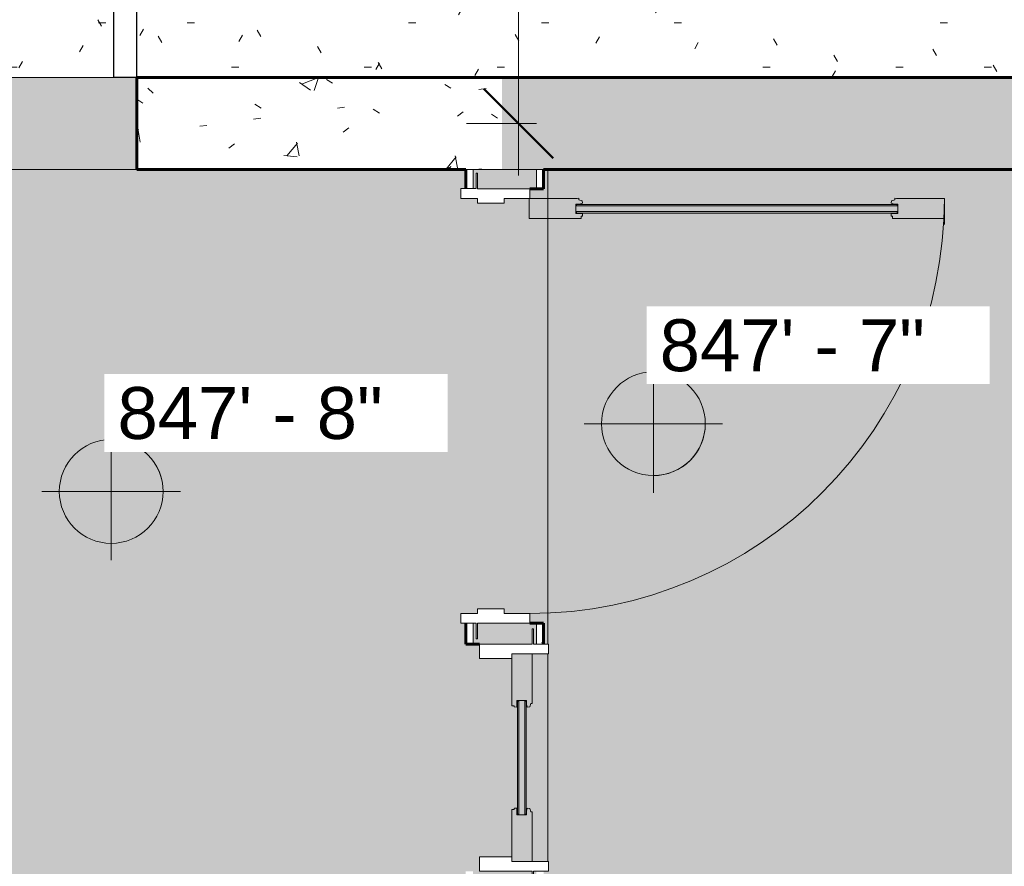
# Model space of a CAD drawing. Header units: inches. Extents: x 1931 to 3173, y 8366 to 8904.
# Tile 9 of 55: x 2601 to 2686, y 8632 to 8706. Entities that reach past the tile are written whole.
import ezdxf

# ---------------------------------------------------------------- set-up
doc = ezdxf.new("R2010")
doc.units = ezdxf.units.IN
doc.header["$MEASUREMENT"] = 0
for name, color, linetype, lineweight in [('A-ANNO-DIMS', 211, 'Continuous', 9), ('A-ANNO-DIMS-48', 211, 'Continuous', 9), ('A-DETL-GENF-3', 92, 'Continuous', 18), ('A-DOOR', 31, 'Continuous', 18), ('A-DOOR-1', 31, 'Continuous', 9), ('A-DOOR-2', 31, 'Continuous', 30), ('A-WALL', 113, 'Continuous', 18), ('A-WALL-PATT-1', 111, 'Continuous', 9), ('C-BLDG-PADS', 91, 'Continuous', 9), ('G-ANNO-DIMS', 111, 'Continuous', 9), ('I-WALL-1', 2, 'Continuous', 60), ('S-FNDN', 32, 'Continuous', 18), ('S-FNDN-1', 32, 'Continuous', 60)]:
    doc.layers.add(name, color=color, linetype=linetype, lineweight=lineweight)
doc.styles.add('Arial', font='arial.ttf', dxfattribs={"height": 4.5})
doc.styles.add('Century Gothic', font='ufonts.com_century-gothic.ttf', dxfattribs={"height": 4.499999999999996})
doc.dimstyles.new('OD__1__Tol__', dxfattribs={"dimscale": 12, "dimtxt": 4.698757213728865, "dimasz": 0.5, "dimexe": 0.375, "dimexo": 0.2500000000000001, "dimgap": 0.06250000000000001, "dimtad": 1, "dimdec": 0, "dimzin": 3, "dimdsep": 46, "dimlunit": 4, "dimtxsty": 'Century Gothic', "dimblk1": 'OBLIQUE', "dimblk2": 'OBLIQUE', "dimsah": 1, "dimcen": 0.09, "dimdle": 0.375, "dimazin": 0, "dimtfac": 1, "dimtdec": 4, "dimtix": 1, "dimtmove": 0, "dimatfit": 3, "dimfxl": 1, "dimtvp": 1, "dimtfill": 1, "dimfrac": 2, "dimtolj": 1, "dimtzin": 0, "dimarcsym": 2})
pattern_1 = [(49.99999999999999, (0, 0), (13.77135023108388, -1.204960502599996), [1.44, -15.84]), (355, (0, 0), (-2.664420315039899, 14.44217637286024), [1.152, -12.672]), (100.451, (1.148, -0.1), (11.10707570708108, 13.23736583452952), [1.224, -13.462]), (46.184, (0, 3.84), (20.49128352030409, -3.177850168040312), [2.16, -23.76]), (96.636, (1.708, 3.575), (17.94587074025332, 18.70315236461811), [1.836, -20.193]), (351.184, (0, 3.84), (17.94541007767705, 18.7026139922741), [1.728, -19.008]), (21, (1.92, 2.88), (11.46051786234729, -7.730365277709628), [1.44, -15.84]), (326, (1.92, 2.88), (4.671351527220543, 13.92314867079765), [1.152, -12.672]), (71.45100000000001, (2.875, 2.236), (16.13206960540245, 6.192843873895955), [1.224, -13.462]), (37.50000000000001, (0, 0), (0.233123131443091, 6.391750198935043), [0.634, -11.885, 0.634, -12.23, -12.72]), (37.50000000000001, (0, 0), (0.233123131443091, 6.391750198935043), [-25.382, 0.634, -12.086]), (7.499999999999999, (0, 0), (5.050729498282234, 7.573040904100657), [0.634, -6.701000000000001, 0.634, -11.597, -4.848]), (7.499999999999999, (0, 0), (5.050729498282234, 7.573040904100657), [-19.565, 0.634, -4.214]), (327.5, (-4.282, 0), (10.24958045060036, -0.4328898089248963), [0.634, -4.166, 0.634, -14.342, -19.872]), (327.5, (-4.282, 0), (10.24958045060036, -0.4328898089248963), [-19.776, 0.634, -19.238]), (317.5, (-6.202000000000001, 0), (11.19738967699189, 1.922143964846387), [0.634, -5.606, 0.634, -9.312000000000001, -14.112]), (317.5, (-6.202000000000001, 0), (11.19738967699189, 1.922143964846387), [-16.186, 0.634, -13.478])]
pattern_2 = [(0, (0, 0), (15.36, 3.84), [0.634, -10.886, 0.634, -10.886, -61.44]), (0, (0, 0), (15.36, 3.84), [-23.04, 0.634, -22.406, 0.634, -10.886, -26.88]), (0, (0, 0), (15.36, 3.84), [-57.6, 0.634, -7.046, 0.634, -18.566]), (120, (5.76, 1.92), (-11.00553755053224, 11.38215020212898), [0.6339999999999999, -10.886, 0.6339999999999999, -10.886, -61.43999999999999]), (120, (5.76, 1.92), (-11.00553755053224, 11.38215020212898), [-23.04, 0.6339999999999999, -22.406, 0.6339999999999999, -10.886, -26.88]), (120, (5.76, 1.92), (-11.00553755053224, 11.38215020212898), [-57.59999999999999, 0.6339999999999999, -7.045999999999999, 0.6339999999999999, -18.566]), (240, (7.68, 9.6), (-4.354462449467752, -15.22215020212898), [0.634, -10.886, 0.634, -10.886, -61.44]), (240, (7.68, 9.6), (-4.354462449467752, -15.22215020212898), [-23.04, 0.634, -22.406, 0.634, -10.886, -26.88]), (240, (7.68, 9.6), (-4.354462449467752, -15.22215020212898), [-57.6, 0.634, -7.046, 0.634, -18.566])]

# ---------------------------------------------------------------- blocks, each defined once
blk = doc.blocks.new('Single-Flush - 36_ x 84_-1166900-FLOOR PLAN - BASEMENT')
at = {"layer": 'A-DOOR-1'}
blk.add_arc((18.00000000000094, 3.999999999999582), 36.06659275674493, 93.17885224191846, 179.9999999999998, dxfattribs=at)
at = {"layer": 'A-DOOR-2'}
for p, q in [((16, 3.999999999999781), (16, 40.01109708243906)), ((18.00000000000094, 40.01109708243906), (16, 40.01109708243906)), ((18.00000000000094, 3.999999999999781), (18.00000000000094, 40.01109708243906)), ((18.00000000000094, 3.999999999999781), (16, 3.999999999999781))]:
    blk.add_line(p, q, dxfattribs=at)
blk = doc.blocks.new('Sidelite-Sierra-French-Full_Glass-Single-Outswing-Standard - 18_-1347274-FLOOR PLAN - BASEMENT')
at = {"layer": 'A-DETL-GENF-3'}
for p, q in [((-4.841977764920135, 2.374999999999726), (-9.000000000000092, 2.374999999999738)), ((-4.96347373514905, 1.887608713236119), (-4.644886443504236, 1.887608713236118)), ((-4.963473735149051, 1.06250037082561), (-4.96347373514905, 1.887608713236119)), ((-4.900886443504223, 1.731414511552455), (-4.900886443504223, 1.856414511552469)), ((-4.900886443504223, 1.856414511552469), (4.900886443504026, 1.856414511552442)), ((-4.900886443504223, 1.731414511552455), (4.900886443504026, 1.731414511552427)), ((-4.841977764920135, 2.374999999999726), (-4.701978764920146, 2.385698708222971)), ((-4.701978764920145, 2.385698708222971), (-4.701978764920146, 2.263885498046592)), ((-4.701978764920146, 2.263885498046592), (-4.403026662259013, 2.163864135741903)), ((-4.387027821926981, 1.954509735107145), (-4.644886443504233, 1.887608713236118)), ((-4.403026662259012, 2.163864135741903), (-4.387027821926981, 1.954509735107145)), ((4.403026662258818, 2.163864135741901), (4.387027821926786, 1.954509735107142)), ((4.387027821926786, 1.954509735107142), (4.644886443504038, 1.887608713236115)), ((4.701978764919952, 2.263885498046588), (4.403026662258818, 2.163864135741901)), ((4.963473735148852, 1.887608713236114), (4.644886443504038, 1.887608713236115)), ((4.701978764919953, 2.385698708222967), (4.701978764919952, 2.263885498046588)), ((4.841977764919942, 2.374999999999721), (4.701978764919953, 2.385698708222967)), ((4.841977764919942, 2.374999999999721), (8.999999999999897, 2.37499999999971)), ((4.900886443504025, 1.731414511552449), (4.900886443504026, 1.856414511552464)), ((4.96347373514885, 1.062500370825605), (4.963473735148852, 1.887608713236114)), ((-4.375000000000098, 1.062500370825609), (-4.963473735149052, 1.06250037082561)), ((-4.900886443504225, 1.106414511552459), (-4.900886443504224, 1.231414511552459)), ((-4.900886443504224, 1.231414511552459), (4.900886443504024, 1.231414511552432)), ((-4.900886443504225, 1.106414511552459), (4.900886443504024, 1.106414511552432)), ((-4.375000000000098, 1.062500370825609), (-4.394182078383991, 0.8432482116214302)), ((4.374999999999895, 1.062500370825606), (4.394182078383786, 0.8432482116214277)), ((4.374999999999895, 1.062500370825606), (4.96347373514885, 1.062500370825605)), ((4.900886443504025, 1.106414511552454), (4.900886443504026, 1.231414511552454)), ((-8.599003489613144, 0.6249999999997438), (-4.49400000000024, 0.6249999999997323)), ((-4.494000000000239, 0.8325003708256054), (-4.49400000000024, 0.6249999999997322)), ((-4.409295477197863, 0.832500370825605), (-4.494000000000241, 0.8325003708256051)), ((4.409295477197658, 0.8325003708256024), (4.494000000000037, 0.8325003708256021)), ((4.494000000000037, 0.8325003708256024), (4.494000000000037, 0.6249999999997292)), ((8.599003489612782, 0.6249999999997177), (4.494000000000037, 0.6249999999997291))]:
    blk.add_line(p, q, dxfattribs=at)
for centre, radius, start, end in [((-4.409295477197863, 0.8485003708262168), 0.01600000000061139, 269.9999999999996, 340.8368044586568), ((4.409295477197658, 0.8485003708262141), 0.01600000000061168, 199.1631955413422, 269.9999999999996)]:
    blk.add_arc(centre, radius, start, end, dxfattribs=at)
at = {"layer": 'A-DOOR'}
for p, q in [((-9.000000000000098, 3.804994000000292), (-9.849003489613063, 3.804994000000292)), ((-9.849003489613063, 3.804994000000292), (-9.849003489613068, 2.484993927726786)), ((-9.000000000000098, 0.62500000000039), (-9.000000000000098, 3.804994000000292)), ((8.999999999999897, 3.804994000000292), (8.999999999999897, 0.6250000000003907)), ((9.849003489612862, 3.804994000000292), (8.999999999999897, 3.804994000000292)), ((9.849003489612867, 2.484993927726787), (9.849003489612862, 3.804994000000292)), ((-9.849003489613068, 2.484993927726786), (-11.18318084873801, 2.484993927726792)), ((-11.18318084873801, 2.484993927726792), (-11.18318084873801, 2.375000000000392)), ((-11.18318084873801, 2.375000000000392), (-9.849003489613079, 2.375000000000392)), ((-9.849003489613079, 2.375000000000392), (-9.849003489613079, -2.187500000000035)), ((11.18318084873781, 2.484993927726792), (9.849003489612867, 2.484993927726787)), ((9.849003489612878, -2.187500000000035), (9.849003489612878, 2.375000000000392)), ((9.849003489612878, 2.375000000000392), (11.18318084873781, 2.375000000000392)), ((11.18318084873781, 2.375000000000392), (11.18318084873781, 2.484993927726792)), ((-8.59900348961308, 0.62500000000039), (-9.000000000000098, 0.62500000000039)), ((-8.59900348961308, -2.187500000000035), (-8.59900348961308, 0.62500000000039)), ((8.999999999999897, 0.6250000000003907), (8.59900348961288, 0.6250000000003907)), ((8.59900348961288, 0.6250000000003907), (8.59900348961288, -2.187500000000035)), ((-9.849003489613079, -2.187500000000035), (-8.59900348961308, -2.187500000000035)), ((8.59900348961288, -2.187500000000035), (9.849003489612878, -2.187500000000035))]:
    blk.add_line(p, q, dxfattribs=at)
blk = doc.blocks.new('Door-Sierra-French-Full_Glass-Single-InSwing-Standard - C-ID-3696-1 Clad-1347287-FLOOR PLAN - BASEMENT')
at = {"layer": 'A-DETL-GENF-3'}
for p, q in [((-18.0000000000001, 33.96697776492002), (-18.0000000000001, 38.12499999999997)), ((-18.00000000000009, 38.12499999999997), (-16.2500000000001, 38.12499999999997)), ((-16.25000000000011, 38.12499999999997), (-16.2500000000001, 33.61900000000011)), ((-18.0000000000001, 33.96697776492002), (-18.01069870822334, 33.82697876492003)), ((-18.01069870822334, 33.82697876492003), (-17.88888549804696, 33.82697876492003)), ((-17.88888549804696, 33.82697876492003), (-17.78886413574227, 33.5280266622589)), ((-17.78886413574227, 33.5280266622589), (-17.57950973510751, 33.51202782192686)), ((-17.57950973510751, 33.51202782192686), (-17.51260871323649, 33.76988644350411)), ((-17.51260871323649, 34.08847373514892), (-17.51260871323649, 33.76988644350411)), ((-16.68750037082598, 34.08847373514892), (-17.51260871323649, 34.08847373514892)), ((-17.35641451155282, 34.0258864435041), (-17.48141451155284, 34.0258864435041)), ((-17.4814145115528, 6.224113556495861), (-17.48141451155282, 34.02588644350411)), ((-17.35641451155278, 6.224113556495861), (-17.3564145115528, 34.02588644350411)), ((-16.73141451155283, 34.02588644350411), (-16.85641451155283, 34.02588644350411)), ((-16.85641451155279, 6.224113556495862), (-16.85641451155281, 34.02588644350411)), ((-16.73141451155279, 6.224113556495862), (-16.73141451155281, 34.02588644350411)), ((-16.68750037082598, 33.49999999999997), (-16.68750037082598, 34.08847373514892)), ((-16.68750037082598, 33.49999999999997), (-16.4682482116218, 33.51918207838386)), ((-16.45750037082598, 33.61900000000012), (-16.2500000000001, 33.61900000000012)), ((-16.45750037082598, 33.53429547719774), (-16.45750037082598, 33.61900000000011)), ((-18.01069870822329, 6.423021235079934), (-17.88888549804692, 6.423021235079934)), ((-18.00000000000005, 6.283022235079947), (-18.01069870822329, 6.423021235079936)), ((-18.00000000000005, 6.283022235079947), (-18.00000000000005, 2.18749999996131)), ((-17.88888549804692, 6.423021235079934), (-17.78886413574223, 6.721973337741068)), ((-17.78886413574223, 6.721973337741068), (-17.57950973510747, 6.737972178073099)), ((-17.57950973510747, 6.737972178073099), (-17.51260871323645, 6.480113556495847)), ((-17.51260871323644, 6.161526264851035), (-17.51260871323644, 6.480113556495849)), ((-16.68750037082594, 6.161526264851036), (-17.51260871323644, 6.161526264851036)), ((-17.35641451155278, 6.224113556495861), (-17.4814145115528, 6.224113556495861)), ((-16.73141451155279, 6.224113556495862), (-16.85641451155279, 6.224113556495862)), ((-16.68750037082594, 6.749999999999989), (-16.46824821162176, 6.730817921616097)), ((-16.68750037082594, 6.749999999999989), (-16.68750037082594, 6.161526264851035)), ((-16.45750037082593, 6.715704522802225), (-16.45750037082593, 6.630999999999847)), ((-16.45750037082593, 6.630999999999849), (-16.25000000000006, 6.630999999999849)), ((-16.25000000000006, 2.124999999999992), (-16.25000000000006, 6.630999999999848)), ((-18.00000000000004, 2.124999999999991), (-16.25000000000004, 2.124999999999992))]:
    blk.add_line(p, q, dxfattribs=at)
for centre, radius, start, end in [((-16.47350037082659, 33.53429547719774), 0.01600000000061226, 289.1631955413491, 0), ((-16.47350037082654, 6.715704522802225), 0.01600000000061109, 0, 70.83680445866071)]:
    blk.add_arc(centre, radius, start, end, dxfattribs=at)
at = {"layer": 'A-DOOR'}
for p, q in [((-18.00000000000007, 38.12499999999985), (-15.75000000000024, 38.12499999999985)), ((-18.00000000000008, 2.187499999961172), (-18.8439999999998, 2.187499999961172)), ((-18.8439999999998, 2.187499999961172), (-18.8439999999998, -2.375000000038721)), ((-18.00000000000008, -0.06250000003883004), (-18.00000000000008, 2.187499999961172)), ((18.84399999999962, 2.187499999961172), (17.9999999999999, 2.187499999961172)), ((17.9999999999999, 2.187499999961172), (17.9999999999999, -0.06250000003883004)), ((18.84399999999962, -2.375000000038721), (18.84399999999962, 2.187499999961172)), ((-17.59400000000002, -0.06250000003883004), (-18.00000000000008, -0.06250000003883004)), ((-17.59400000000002, -2.375000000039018), (-17.59400000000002, -0.06250000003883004)), ((17.9999999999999, -0.06250000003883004), (17.59399999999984, -0.06250000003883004)), ((17.59399999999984, -0.06250000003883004), (17.59399999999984, -2.375000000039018)), ((-20.18318084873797, -2.37500000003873), (-20.18318084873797, -2.484993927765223)), ((-18.8439999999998, -2.375000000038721), (-20.18318084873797, -2.37500000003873)), ((-20.18318084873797, -2.484993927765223), (-18.84900348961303, -2.484993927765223)), ((-18.84900348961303, -2.484993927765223), (-18.84900348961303, -3.804994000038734)), ((-18.00000000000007, -3.804994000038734), (-18.00000000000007, -2.375000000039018)), ((-18.00000000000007, -2.375000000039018), (-17.59400000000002, -2.375000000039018)), ((17.59399999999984, -2.375000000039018), (17.9999999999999, -2.375000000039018)), ((17.9999999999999, -2.375000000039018), (17.9999999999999, -3.804994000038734)), ((20.18318084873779, -2.375000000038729), (18.84399999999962, -2.375000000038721)), ((18.84900348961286, -3.804994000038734), (18.84900348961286, -2.484993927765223)), ((18.84900348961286, -2.484993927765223), (20.18318084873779, -2.484993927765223)), ((20.18318084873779, -2.484993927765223), (20.18318084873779, -2.375000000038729)), ((-18.84900348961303, -3.804994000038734), (-18.00000000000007, -3.804994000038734)), ((17.9999999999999, -3.804994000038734), (18.84900348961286, -3.804994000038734))]:
    blk.add_line(p, q, dxfattribs=at)
blk.add_arc((-18.00000000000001, 2.124999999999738), 36.00000000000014, 2.417221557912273e-13, 90.00000000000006, dxfattribs=at)
blk = doc.blocks.new('DIMBLOCK19-FLOOR PLAN - BASEMENT')
at = {"layer": 'A-ANNO-DIMS-48'}
for p, q in [((2643.776292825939, 8877.06938150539), (2643.776292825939, 8692.069381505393)), ((2645.018933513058, 8872.56938150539), (2639.276292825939, 8872.56938150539)), ((2643.776292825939, 8872.56938150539), (2645.018933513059, 8872.56938150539)), ((2645.336683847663, 8696.569381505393), (2639.276292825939, 8696.569381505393)), ((2643.776292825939, 8696.569381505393), (2645.336683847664, 8696.569381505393))]:
    blk.add_line(p, q, dxfattribs=at)
at = {"layer": 'A-ANNO-DIMS-48', "lineweight": 50}
for p, q in [((2643.776292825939, 8872.56938150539), (2640.776292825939, 8875.56938150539)), ((2643.776292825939, 8872.56938150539), (2646.776292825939, 8869.56938150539)), ((2643.776292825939, 8696.569381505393), (2640.776292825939, 8699.569381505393)), ((2643.776292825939, 8696.569381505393), (2646.776292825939, 8693.569381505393))]:
    blk.add_line(p, q, dxfattribs=at)
at = {"layer": 'A-ANNO-DIMS-48', "color": 0, "insert": (2637.258374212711, 8774.948116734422), "char_height": 4.499999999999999, "width": 23.09103545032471, "attachment_point": 1, "rotation": 90, "line_spacing_factor": 0.9845015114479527, "style": 'Century Gothic', "bg_fill": 3, "box_fill_scale": 1.25, "bg_fill_color": 256, "bg_fill_true_color": 13158600, "bg_fill_transparency": 0}
blk.add_mtext('14\' - 8"', dxfattribs=at)
blk = doc.blocks.new('_Oblique')
at = {"color": 0, "linetype": 'ByBlock', "lineweight": -2}
blk.add_line((-0.5, -0.5), (0.5, 0.5), dxfattribs=at)
blk = doc.blocks.new('DIMBLOCK23-FLOOR PLAN - BASEMENT')
at = {"layer": 'A-ANNO-DIMS-48', "lineweight": 50}
for p, q in [((3104.769679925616, 8692.569381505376), (3101.769679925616, 8695.569381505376)), ((3104.769679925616, 8692.569381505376), (3107.769679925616, 8689.569381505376)), ((3104.769679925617, 8396.56938133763), (3101.769679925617, 8399.56938133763)), ((3104.769679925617, 8396.56938133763), (3107.769679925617, 8393.56938133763))]:
    blk.add_line(p, q, dxfattribs=at)
at = {"layer": 'A-ANNO-DIMS-48'}
for p, q in [((3077.336683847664, 8692.569381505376), (3109.269679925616, 8692.569381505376)), ((3104.769679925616, 8692.569381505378), (3077.336683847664, 8692.569381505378)), ((3104.769679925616, 8692.569381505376), (3104.769679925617, 8392.06938133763)), ((2649.336683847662, 8396.56938133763), (3109.269679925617, 8396.56938133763)), ((3104.769679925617, 8396.56938133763), (2649.336683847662, 8396.569381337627))]:
    blk.add_line(p, q, dxfattribs=at)
at = {"layer": 'A-ANNO-DIMS-48', "color": 0, "insert": (3098.251761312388, 8534.948116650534), "char_height": 4.499999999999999, "width": 23.09103545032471, "attachment_point": 1, "rotation": 90, "line_spacing_factor": 0.9845015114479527, "style": 'Century Gothic', "bg_fill": 3, "box_fill_scale": 1.25, "bg_fill_color": 256, "bg_fill_true_color": 13158600, "bg_fill_transparency": 0}
blk.add_mtext('24\' - 8"', dxfattribs=at)
blk = doc.blocks.new('DIMBLOCK39-FLOOR PLAN - BASEMENT')
at = {"layer": 'A-ANNO-DIMS-48'}
for p, q in [((3074.336683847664, 8689.569381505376), (3074.336683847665, 8376.03831519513)), ((3074.336683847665, 8380.53831519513), (3074.336683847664, 8689.569381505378)), ((2646.336683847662, 8393.569381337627), (2646.336683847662, 8376.038315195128)), ((2646.336683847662, 8380.538315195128), (2646.336683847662, 8393.569381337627)), ((3078.836683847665, 8380.53831519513), (2646.336683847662, 8380.538315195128))]:
    blk.add_line(p, q, dxfattribs=at)
at = {"layer": 'A-ANNO-DIMS-48', "lineweight": 50}
for p, q in [((2646.336683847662, 8380.538315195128), (2649.336683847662, 8383.538315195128)), ((3074.336683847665, 8380.53831519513), (3077.336683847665, 8383.53831519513)), ((2646.336683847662, 8380.538315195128), (2643.336683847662, 8377.538315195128)), ((3074.336683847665, 8380.53831519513), (3071.336683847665, 8377.53831519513))]:
    blk.add_line(p, q, dxfattribs=at)
at = {"layer": 'A-ANNO-DIMS-48', "color": 0, "insert": (2850.715419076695, 8387.056233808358), "char_height": 4.499999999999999, "width": 23.09103545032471, "attachment_point": 1, "line_spacing_factor": 0.9845015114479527, "style": 'Century Gothic', "bg_fill": 3, "box_fill_scale": 1.25, "bg_fill_color": 256, "bg_fill_true_color": 13158600, "bg_fill_transparency": 0}
blk.add_mtext('35\' - 8"', dxfattribs=at)
blk = doc.blocks.new('Spot Elevations - Spot Elevation - Target Filled-49714-FLOOR PLAN - BASEMENT')
at = {"layer": 'G-ANNO-DIMS'}
h = blk.add_hatch(color=256, dxfattribs=at)
edge = h.paths.add_edge_path(flags=0)
edge.add_line((1.249000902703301e-16, 0), (-0.09374999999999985, 0))
edge.add_arc((5.724587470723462e-16, -3.434752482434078e-16), 0.09375000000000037, 90.00000000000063, 180.0000000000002, ccw=False)
edge.add_line((1.249000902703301e-16, 0.09375000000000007), (1.249000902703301e-16, 0))
h = blk.add_hatch(color=256, dxfattribs=at)
edge = h.paths.add_edge_path(flags=0)
edge.add_line((1.249000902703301e-16, 0), (0.09375000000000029, 0))
edge.add_arc((2.289834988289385e-16, 6.245004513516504e-17), 0.09374999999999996, 269.99999999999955, 359.99999999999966, ccw=False)
edge.add_line((1.249000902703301e-16, -0.09375), (1.249000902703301e-16, 0))
for p, q in [((-2.706168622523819e-16, 0.1243846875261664), (-2.706168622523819e-16, -0.125)), ((1.249000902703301e-16, 0), (1.249000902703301e-16, 0.09375000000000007)), ((0.1250000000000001, 7.067913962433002e-16), (-0.1249999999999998, 7.067913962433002e-16)), ((-0.09374999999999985, 0), (1.249000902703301e-16, 0)), ((1.249000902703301e-16, 0), (1.249000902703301e-16, -0.09375)), ((0.09375000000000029, 0), (1.249000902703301e-16, 0))]:
    blk.add_line(p, q, dxfattribs=at)
blk.add_circle((1.249000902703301e-16, 0), 0.09375000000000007, dxfattribs=at)
for centre, radius, start, end in [((5.724587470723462e-16, -3.434752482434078e-16), 0.09375000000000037, 90.00000000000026, 179.9999999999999), ((2.289834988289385e-16, 6.245004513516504e-17), 0.09374999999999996, 269.9999999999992, 359.9999999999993)]:
    blk.add_arc(centre, radius, start, end, dxfattribs=at)

msp = doc.modelspace()

# ---------------------------------------------------------------- hatches: boundary and pattern name
at = {"layer": 'A-WALL-PATT-1'}
h = msp.add_hatch(dxfattribs=at)
h.set_pattern_fill('FP_1', color=256, style=0, pattern_type=2)
h.set_pattern_definition(pattern_1)
h.paths.add_polyline_path([(2639.836683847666, 8692.569381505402), (2642.336683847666, 8692.569381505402), (2642.336683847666, 8700.5693815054), (2610.698397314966, 8700.569381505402), (2610.698397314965, 8692.569381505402), (2639.211683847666, 8692.569381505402)], flags=0)
h.paths.add_polyline_path([(2574.698397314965, 8692.569381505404), (2574.698397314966, 8700.569381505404), (2486.336683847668, 8700.569381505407), (2486.336683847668, 8692.569381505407), (2539.811491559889, 8692.569381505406)], flags=0)
h = msp.add_hatch(dxfattribs=at)
h.set_pattern_fill('FP_1', color=256, style=0, pattern_type=2)
h.set_pattern_definition(pattern_1)
h.paths.add_polyline_path([(2645.961683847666, 8692.569381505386), (3005.487680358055, 8692.56951969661), (3005.487680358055, 8693.45938757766), (3004.15350299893, 8693.45938757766), (3004.15350299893, 8693.569381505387), (3005.492683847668, 8693.569381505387), (3005.492683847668, 8700.569381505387), (2642.336683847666, 8700.569381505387), (2642.336683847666, 8692.569381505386), (2645.336683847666, 8692.569381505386)], flags=0)
h.paths.add_polyline_path([(3044.519864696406, 8692.569381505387), (3066.336683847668, 8692.569381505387), (3066.336683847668, 8700.569381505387), (3043.180683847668, 8700.569381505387), (3043.185687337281, 8693.569381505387), (3044.519864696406, 8693.569381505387), (3044.519864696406, 8693.45938757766), (3043.185687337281, 8693.45938757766), (3043.185687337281, 8692.569381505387)], flags=0)
h = msp.add_hatch(dxfattribs=at)
h.set_pattern_fill('FP_2', color=256, style=0, pattern_type=2)
h.set_pattern_definition(pattern_2)
h.paths.add_polyline_path([(2639.211683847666, 8510.569381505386), (2639.836683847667, 8510.569381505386), (2639.836683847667, 8515.256315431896), (2639.211683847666, 8515.256315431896)], flags=0)
h.paths.add_polyline_path([(2639.836683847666, 8621.829322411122), (2639.836683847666, 8623.569381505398), (2639.211683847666, 8623.569381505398), (2639.211683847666, 8621.829322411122)], flags=0)
h.paths.add_polyline_path([(2639.211683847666, 8629.069381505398), (2639.836683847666, 8629.069381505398), (2639.836683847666, 8631.720378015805), (2639.211683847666, 8631.720378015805), (2639.211683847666, 8629.694381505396)], flags=0)
h.paths.add_polyline_path([(2639.836683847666, 8651.418384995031), (2639.834953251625, 8653.220378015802), (2639.211683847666, 8653.220378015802), (2639.211683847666, 8651.418384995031)], flags=0)
h.paths.add_polyline_path([(2639.836683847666, 8690.918384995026), (2639.836683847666, 8692.569381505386), (2639.211683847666, 8692.569381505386), (2639.213572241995, 8690.918384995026)], flags=0)
h = msp.add_hatch(dxfattribs=at)
h.set_pattern_fill('FP_3', color=256, style=0, pattern_type=2)
h.set_pattern_definition([(161.57, (0.24, 0.24), (-1.920451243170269, 0.0001503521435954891), [0, -13.661, 1.517, 0]), (18.43, (-0.24, 0.24), (-1.920451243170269, -0.0001503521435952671), [0, -13.661, 1.517, 0]), (108.43, (0.24, 0.24), (0.9599690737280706, -4.800736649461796), [4.552999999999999, -10.625]), (71.57, (-0.24, 0.24), (0.9599690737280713, 4.800736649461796), [4.553, -10.625])])
h.paths.add_polyline_path([(2645.336683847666, 8510.569381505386), (2645.336683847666, 8515.256315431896), (2645.071677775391, 8515.256315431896), (2645.071677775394, 8513.922138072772), (2644.961683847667, 8513.922138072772), (2644.961683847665, 8515.256315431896), (2639.836683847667, 8515.256315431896), (2639.836683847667, 8510.569381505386), (2645.071677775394, 8510.569381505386)], flags=0)
h.paths.add_polyline_path([(2639.836683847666, 8621.829322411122), (2644.961683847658, 8621.829322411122), (2644.961683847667, 8623.163499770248), (2645.071677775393, 8623.163499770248), (2645.071677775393, 8621.829322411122), (2645.336683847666, 8621.829322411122), (2645.336683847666, 8631.720378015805), (2645.071677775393, 8631.720378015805), (2645.071677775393, 8630.386200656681), (2644.961683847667, 8630.386200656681), (2644.961683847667, 8631.720378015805), (2639.836683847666, 8631.720378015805), (2639.836683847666, 8623.569381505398)], flags=0)
h.paths.add_polyline_path([(2643.211683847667, 8651.418384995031), (2644.961683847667, 8651.418384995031), (2644.961683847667, 8652.752562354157), (2645.071677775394, 8652.752562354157), (2645.071677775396, 8651.418384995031), (2645.336683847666, 8651.418384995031), (2645.336683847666, 8653.225381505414), (2640.211683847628, 8653.220378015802), (2640.211683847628, 8651.886200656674), (2640.101689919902, 8651.886200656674), (2640.101689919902, 8653.220378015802), (2639.836683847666, 8653.2083232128), (2639.836683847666, 8651.418384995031), (2640.399183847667, 8651.418384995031)], flags=0)
h.paths.add_polyline_path([(2642.524183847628, 8690.913381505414), (2645.336683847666, 8690.913381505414), (2645.336683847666, 8692.569381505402), (2639.836683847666, 8692.569381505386), (2639.844237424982, 8690.918384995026), (2640.101689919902, 8690.918384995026), (2640.101689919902, 8692.252562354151), (2640.211683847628, 8692.252562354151), (2640.211683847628, 8690.913381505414)], flags=0)
h = msp.add_hatch(dxfattribs=at)
h.set_pattern_fill('FP_2', color=256, style=0, pattern_type=2)
h.set_pattern_definition(pattern_2)
h.paths.add_polyline_path([(2645.336683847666, 8510.569381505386), (2645.961683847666, 8510.569381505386), (2645.961683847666, 8515.256315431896), (2645.336683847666, 8515.256315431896)], flags=0)
h.paths.add_polyline_path([(2645.336683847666, 8621.829322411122), (2645.961683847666, 8621.829322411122), (2645.961683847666, 8631.720378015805), (2645.336683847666, 8631.720378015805), (2645.336683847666, 8621.907391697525)], flags=0)
h.paths.add_polyline_path([(2645.336683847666, 8651.418384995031), (2645.961683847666, 8651.418384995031), (2645.961683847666, 8653.225381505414), (2645.336683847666, 8653.225381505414)], flags=0)
h.paths.add_polyline_path([(2645.336683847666, 8690.913381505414), (2645.961683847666, 8690.913381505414), (2645.961683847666, 8692.569381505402), (2645.336683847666, 8692.569381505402)], flags=0)
at = {"layer": 'C-BLDG-PADS'}
h = msp.add_hatch(dxfattribs=at)
h.set_pattern_fill('FP_10', color=256, style=0, pattern_type=2)
h.set_pattern_definition(pattern_2)
h.paths.add_polyline_path([(2486.336683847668, 8700.569381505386), (2707.836683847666, 8700.56938150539), (2707.836683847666, 8714.4328683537), (2715.836683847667, 8714.4328683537), (2715.836683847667, 8750.4328683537), (2707.836683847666, 8750.4328683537), (2707.836683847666, 8868.56909179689), (2486.336683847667, 8868.569091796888), (2486.336683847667, 8863.569381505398)], flags=0)
h = msp.add_hatch(dxfattribs=at)
h.set_pattern_fill('FP_10', color=256, style=0, pattern_type=2)
h.set_pattern_definition(pattern_2)
h.paths.add_polyline_path([(2418.198346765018, 8404.569381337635), (2429.711683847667, 8404.569381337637), (2429.711683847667, 8440.069383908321), (2436.461683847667, 8440.069383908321), (2436.461683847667, 8428.569381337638), (2638.336683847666, 8428.569381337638), (2638.336683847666, 8464.569381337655), (2478.336683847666, 8464.569381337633), (2478.336683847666, 8471.319381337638), (2638.336683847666, 8471.319381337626), (2638.336683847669, 8510.569381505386), (2639.211683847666, 8510.569381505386), (2639.211683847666, 8515.256315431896), (2640.399183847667, 8515.256315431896), (2640.399183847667, 8516.506315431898), (2640.883558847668, 8516.506315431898), (2640.883558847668, 8516.10531892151), (2646.336683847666, 8516.10531892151), (2646.336683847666, 8620.98031892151), (2640.883558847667, 8620.98031892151), (2640.883558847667, 8620.579322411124), (2640.399183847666, 8620.579322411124), (2640.399183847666, 8621.829322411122), (2639.211683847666, 8621.829322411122), (2639.211683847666, 8622.944381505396), (2634.597173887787, 8622.944381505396), (2634.597173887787, 8629.694381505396), (2639.211683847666, 8629.694381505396), (2639.211683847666, 8631.720378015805), (2640.399183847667, 8631.720378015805), (2640.399183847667, 8632.970378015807), (2643.211683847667, 8632.970378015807), (2643.211683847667, 8632.56938150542), (2646.336683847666, 8632.56938150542), (2646.336683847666, 8650.56938150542), (2643.211683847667, 8650.56938150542), (2643.211683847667, 8650.168384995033), (2640.399183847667, 8650.168384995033), (2640.399183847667, 8651.418384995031), (2639.211683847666, 8651.418384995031), (2639.211683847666, 8653.220378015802), (2638.781689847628, 8653.225381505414), (2638.781689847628, 8654.069381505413), (2640.211683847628, 8654.069381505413), (2640.211683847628, 8654.475381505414), (2642.524183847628, 8654.475381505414), (2642.524183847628, 8654.069381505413), (2644.774183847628, 8654.069381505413), (2644.774183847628, 8653.225381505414), (2645.961683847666, 8653.225381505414), (2645.961683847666, 8651.418384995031), (2646.336683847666, 8651.418384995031), (2646.336683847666, 8692.569381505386), (2645.961683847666, 8692.569381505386), (2645.961683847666, 8690.913381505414), (2644.774183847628, 8690.913381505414), (2644.774183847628, 8690.069381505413), (2642.524183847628, 8690.069381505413), (2642.524183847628, 8689.663381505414), (2640.211683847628, 8689.663381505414), (2640.211683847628, 8690.069381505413), (2638.781689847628, 8690.069381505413), (2638.781689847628, 8690.918384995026), (2639.21168384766, 8690.918384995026), (2639.21168384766, 8692.569381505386), (2610.698397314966, 8692.569381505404), (2610.698397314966, 8700.569381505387), (2574.698397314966, 8700.569381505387), (2574.698397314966, 8692.569381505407), (2342.336683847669, 8692.569381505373), (2342.336683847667, 8513.694381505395), (2429.711683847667, 8513.694381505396), (2429.711683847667, 8629.694381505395), (2598.597173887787, 8629.694381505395), (2598.597173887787, 8622.944381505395), (2436.461683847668, 8622.944381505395), (2436.461683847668, 8587.569383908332), (2516.46168384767, 8587.569383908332), (2516.46168384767, 8509.56938390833), (2436.461683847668, 8509.56938390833), (2436.461683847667, 8476.069383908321), (2429.711683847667, 8476.069383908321), (2429.711683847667, 8506.944381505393), (2402.336683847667, 8506.944381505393), (2402.336683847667, 8477.569381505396), (2342.336683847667, 8477.569381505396), (2342.336683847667, 8428.569381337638), (2393.011442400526, 8428.569381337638), (2393.011442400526, 8404.569381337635), (2408.475020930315, 8404.569381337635)], flags=0)
h.paths.add_polyline_path([(2418.198346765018, 8405.668616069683), (2403.360462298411, 8405.668616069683), (2403.360462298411, 8413.394837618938), (2403.487430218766, 8414.359254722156), (2403.859681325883, 8415.257948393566), (2404.451847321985, 8416.02967414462), (2405.223573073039, 8416.621840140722), (2406.122266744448, 8416.994091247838), (2407.162992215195, 8417.121059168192), (2408.475020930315, 8417.121059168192), (2408.12730422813, 8420.144837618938), (2406.935550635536, 8421.144837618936), (2406.36878674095, 8422.144837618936), (2406.100837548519, 8423.144837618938), (2405.923839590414, 8424.148642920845), (2405.836683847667, 8425.144837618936), (2406.010995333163, 8427.13722701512), (2406.548932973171, 8429.144837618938), (2407.276873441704, 8431.144837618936), (2408.209488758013, 8433.144837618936), (2409.596919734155, 8435.144837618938), (2410.596919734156, 8436.144837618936), (2411.46294513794, 8436.644837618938), (2412.836683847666, 8437.144837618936), (2413.836683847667, 8437.144837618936), (2415.210422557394, 8436.644837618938), (2416.076447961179, 8436.144837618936), (2417.076447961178, 8435.144837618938), (2418.463878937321, 8433.144837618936), (2419.39649425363, 8431.144837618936), (2420.124434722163, 8429.144837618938), (2420.662372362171, 8427.13722701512), (2420.836683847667, 8425.144837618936), (2420.74952810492, 8424.148642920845), (2420.572530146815, 8423.144837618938), (2420.304580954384, 8422.144837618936), (2419.737817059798, 8421.144837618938), (2418.546063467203, 8420.144837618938), (2418.198346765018, 8417.121059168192), (2419.586683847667, 8417.121059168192), (2420.551100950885, 8416.994091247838), (2421.449794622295, 8416.62184014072), (2422.221520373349, 8416.02967414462), (2422.813686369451, 8415.257948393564), (2423.185937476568, 8414.359254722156), (2423.312905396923, 8413.394837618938), (2423.312905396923, 8405.668616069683)], flags=0)
h.paths.add_polyline_path([(2646.336683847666, 8510.569381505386), (2646.336683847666, 8515.256315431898), (2645.961683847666, 8515.256315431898), (2645.961683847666, 8510.569381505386)], flags=0)
h.paths.add_polyline_path([(2643.2696326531, 8551.63539878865), (2642.773605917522, 8551.63539878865), (2642.710605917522, 8551.69839878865), (2642.710605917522, 8551.885634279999), (2642.222606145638, 8551.885634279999), (2642.159606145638, 8551.94863428), (2642.154609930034, 8552.105318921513), (2640.758609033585, 8552.105318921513), (2640.758609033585, 8551.764318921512), (2640.664609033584, 8551.735318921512), (2640.468633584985, 8551.735318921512), (2640.468633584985, 8553.990825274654), (2640.664609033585, 8553.990825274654), (2640.758609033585, 8553.965638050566), (2640.758609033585, 8553.60524766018), (2642.154609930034, 8553.60524766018), (2642.159606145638, 8553.826784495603), (2642.217609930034, 8553.88478828), (2642.705609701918, 8553.88478828), (2642.705609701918, 8554.072023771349), (2642.768609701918, 8554.135023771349), (2643.2696326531, 8554.135023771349), (2643.274628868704, 8553.60524766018), (2644.961683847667, 8553.60524766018), (2644.961683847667, 8552.105318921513), (2643.274628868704, 8552.105318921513), (2643.274628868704, 8551.63539878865)], flags=0)
h.paths.add_polyline_path([(2385.336683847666, 8574.026920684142), (2385.336683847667, 8633.819381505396), (2385.836683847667, 8633.819381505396), (2385.836683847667, 8634.819381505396), (2390.836683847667, 8634.819381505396), (2390.836683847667, 8633.819381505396), (2427.336683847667, 8633.819381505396), (2427.336683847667, 8593.611842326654), (2408.375876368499, 8584.770272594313), (2407.525297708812, 8581.270390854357), (2405.148069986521, 8586.368372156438), (2404.297491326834, 8582.868490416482), (2386.075906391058, 8574.371625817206)], flags=0)
h.paths.add_polyline_path([(2645.961683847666, 8621.829322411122), (2646.336683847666, 8621.829322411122), (2646.336683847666, 8631.720378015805), (2645.961683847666, 8631.720378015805), (2645.961683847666, 8622.03750717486)], flags=0)
h = msp.add_hatch(dxfattribs=at)
h.set_pattern_fill('FP_8', color=256, style=0, pattern_type=2)
h.set_pattern_definition([(0, (1.053, 0), (7.678, 1.92), [0.633, -5.125, 0.633, -5.125, -30.713]), (0, (1.053, 0), (7.678, 1.92), [-11.518, 0.633, -10.884, 0.633, -5.125, -13.437]), (0, (1.053, 0), (7.678, 1.92), [-28.794, 0.633, -3.206, 0.633, -8.964]), (119.995, (3.932, 0.96), (-5.501772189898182, 5.690689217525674), [0.634, -5.126, 0.634, -5.126, -30.718]), (119.995, (3.932, 0.96), (-5.501772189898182, 5.690689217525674), [-11.519, 0.634, -10.886, 0.634, -5.126, -13.439]), (119.995, (3.932, 0.96), (-5.501772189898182, 5.690689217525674), [-28.798, 0.634, -3.206, 0.634, -8.966000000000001]), (240.005, (4.891999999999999, 4.8), (-2.17656702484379, -7.611265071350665), [0.634, -5.126, 0.634, -5.126, -30.718]), (240.005, (4.891999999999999, 4.8), (-2.17656702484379, -7.611265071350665), [-11.519, 0.634, -10.886, 0.634, -5.126, -13.439]), (240.005, (4.891999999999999, 4.8), (-2.17656702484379, -7.611265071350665), [-28.798, 0.634, -3.206, 0.634, -8.966000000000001])])
h.paths.add_polyline_path([(3103.002109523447, 8405.668616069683), (3142.597173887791, 8405.668945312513), (3142.597173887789, 8644.569381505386), (2851.538557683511, 8644.569381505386), (2841.298064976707, 8666.530188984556), (2837.79818323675, 8667.380767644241), (2842.896164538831, 8669.757995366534), (2839.396282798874, 8670.60857402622), (2829.155790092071, 8692.569381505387), (2646.336683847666, 8692.569381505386), (2646.336683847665, 8651.418384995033), (2646.391677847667, 8651.418384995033), (2646.391677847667, 8650.56938150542), (2646.336683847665, 8650.56938150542), (2646.336683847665, 8632.56938150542), (2646.391677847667, 8632.56938150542), (2646.391677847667, 8631.720378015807), (2646.336683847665, 8631.720378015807), (2646.336683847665, 8621.829322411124), (2646.391677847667, 8621.829322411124), (2646.391677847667, 8620.98031892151), (2646.336683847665, 8620.98031892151), (2646.336683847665, 8516.10531892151), (2646.391677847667, 8516.10531892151), (2646.391677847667, 8515.256315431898), (2646.336683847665, 8515.256315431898), (2646.337033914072, 8405.668945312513), (3103.002070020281, 8405.668945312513)], flags=0)
h.paths.add_polyline_path([(2752.413047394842, 8496.481151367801), (2739.867590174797, 8509.026608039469), (2752.413047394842, 8521.57206800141), (2755.287636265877, 8521.240406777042), (2757.927486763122, 8520.295838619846), (2760.256965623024, 8518.814004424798), (2762.200439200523, 8516.870527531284), (2763.682276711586, 8514.541054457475), (2764.626845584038, 8511.901199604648), (2764.958506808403, 8509.026610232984), (2764.626845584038, 8506.1520215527), (2763.682276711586, 8503.512171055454), (2762.200439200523, 8501.182689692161), (2760.256965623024, 8499.239218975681), (2757.927486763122, 8497.75737796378), (2755.287636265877, 8496.812796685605)], flags=0)
h.paths.add_polyline_path([(2722.718503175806, 8504.415693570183), (2719.704547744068, 8504.763435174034), (2716.936711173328, 8505.753797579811), (2714.494294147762, 8507.307473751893), (2712.456596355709, 8509.345174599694), (2710.902915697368, 8511.787586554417), (2709.912553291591, 8514.555427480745), (2709.56481168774, 8517.569383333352), (2709.912553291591, 8520.58333890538), (2710.902915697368, 8523.351175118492), (2712.456596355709, 8525.793594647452), (2714.494294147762, 8527.831289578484), (2716.936711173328, 8529.384973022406), (2719.704547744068, 8530.375348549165), (2722.718503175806, 8530.72307309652), (2735.87219236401, 8517.569385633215), (2723.066243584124, 8504.763435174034)], flags=0)
at = {"layer": 'S-FNDN'}
msp.add_hatch(color=256, dxfattribs=at).paths.add_polyline_path([(2610.698397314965, 8692.569381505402), (2610.698397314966, 8700.569381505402), (2574.698397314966, 8700.569381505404), (2574.698397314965, 8692.569381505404)], flags=0)

# ---------------------------------------------------------------- linework, layer by layer
at = {"layer": 'A-WALL'}
for p, q in [((2645.961683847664, 8692.569381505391), (2639.211683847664, 8692.569381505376)), ((2639.836683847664, 8692.569381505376), (2639.836683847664, 8690.918384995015)), ((2645.336683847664, 8692.569381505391), (2645.336683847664, 8690.913381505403)), ((2639.836683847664, 8653.22037801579), (2639.836683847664, 8651.418384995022)), ((2645.336683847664, 8653.225381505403), (2645.336683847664, 8651.418384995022))]:
    msp.add_line(p, q, dxfattribs=at)
at = {"layer": 'C-BLDG-PADS'}
for p, q in [((2646.336683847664, 8651.418384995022), (2646.336683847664, 8692.569381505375)), ((2646.336683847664, 8632.56938150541), (2646.336683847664, 8650.56938150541))]:
    msp.add_line(p, q, dxfattribs=at)
at = {"layer": 'I-WALL-1'}
for p, q in [((2639.211683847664, 8692.569381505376), (2639.211683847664, 8690.918384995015)), ((2645.961683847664, 8690.913381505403), (2645.961683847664, 8692.569381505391)), ((2644.774183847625, 8690.913381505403), (2645.961683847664, 8690.913381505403)), ((2639.211683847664, 8653.22037801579), (2639.211683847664, 8651.418384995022)), ((2645.961683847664, 8653.225381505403), (2644.774183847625, 8653.225381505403)), ((2645.961683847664, 8651.418384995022), (2645.961683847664, 8653.225381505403)), ((2639.211683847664, 8651.418384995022), (2640.399183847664, 8651.418384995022))]:
    msp.add_line(p, q, dxfattribs=at)
at = {"layer": 'S-FNDN'}
for p, q in [((2574.698397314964, 8700.569381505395), (2610.698397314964, 8700.569381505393)), ((2610.698397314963, 8692.569381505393), (2574.698397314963, 8692.569381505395))]:
    msp.add_line(p, q, dxfattribs=at)
at = {"layer": 'S-FNDN-1'}
for p, q in [((2707.836683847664, 8700.569381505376), (2610.698397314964, 8700.569381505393)), ((2610.698397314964, 8700.569381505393), (2610.698397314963, 8692.569381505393)), ((2610.698397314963, 8692.569381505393), (2639.211683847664, 8692.569381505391)), ((2645.961683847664, 8692.569381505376), (2829.155790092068, 8692.569381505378))]:
    msp.add_line(p, q, dxfattribs=at)

# ---------------------------------------------------------------- block references
at = {"layer": 'A-DOOR'}
msp.add_blockref('Single-Flush - 36_ x 84_-1166900-FLOOR PLAN - BASEMENT', (2592.698397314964, 8696.569381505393), dxfattribs=at)
at = {"layer": 'A-DOOR', "rotation": 270.0000000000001}
for name, p in [('Door-Sierra-French-Full_Glass-Single-InSwing-Standard - C-ID-3696-1 Clad-1347287-FLOOR PLAN - BASEMENT', (2642.586683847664, 8672.069381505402)), ('Sidelite-Sierra-French-Full_Glass-Single-Outswing-Standard - 18_-1347274-FLOOR PLAN - BASEMENT', (2642.586683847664, 8641.569381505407))]:
    msp.add_blockref(name, p, dxfattribs=at)
at = {"layer": 'G-ANNO-DIMS', "extrusion": (0, 0, -1), "xscale": 47.99999999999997, "yscale": 47.99999999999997, "zscale": 47.99999999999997, "rotation": 180}
msp.add_blockref('Spot Elevations - Spot Elevation - Target Filled-49714-FLOOR PLAN - BASEMENT', (-2608.46343233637, 8664.65410941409), dxfattribs=at)

# ---------------------------------------------------------------- next in the draw order: texts
at = {"layer": 'G-ANNO-DIMS', "insert": (2609.008626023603, 8673.708042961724), "char_height": 4.5, "width": 27.49153515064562, "attachment_point": 1, "line_spacing_factor": 0.9417779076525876, "style": 'Arial', "bg_fill": 3, "box_fill_scale": 1.25, "bg_fill_color": 256, "bg_fill_true_color": 13158600, "bg_fill_transparency": 0}
msp.add_mtext('847\' - 8"', dxfattribs=at)

# ---------------------------------------------------------------- next in the draw order: dimensions: what is measured, and where the dimension line sits
at = {"layer": 'A-ANNO-DIMS'}
dim = msp.add_linear_dim(base=(2643.77629282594, 8696.569381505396), p1=(2648.018933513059, 8872.56938150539), p2=(2642.336683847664, 8696.569381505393), angle=89.99999999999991, dimstyle='OD__1__Tol__', override={"dimpost": '<>', "dimfxl": 176.0917032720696}, dxfattribs=at)
dim.commit()
dim.dimension.update_dxf_attribs({"geometry": 'DIMBLOCK19-FLOOR PLAN - BASEMENT', "text_midpoint": (2640.663104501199, 8784.569381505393)})

# ---------------------------------------------------------------- next in the draw order: dimensions: what is measured, and where the dimension line sits
dim = msp.add_linear_dim(base=(3104.769679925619, 8396.569381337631), p1=(3074.336683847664, 8692.569381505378), p2=(2646.336683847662, 8396.569381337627), angle=89.99999999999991, dimstyle='OD__1__Tol__', override={"dimpost": '<>', "dimfxl": 520.3844733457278}, dxfattribs=at)
dim.commit()
dim.dimension.update_dxf_attribs({"geometry": 'DIMBLOCK23-FLOOR PLAN - BASEMENT', "text_midpoint": (3101.656491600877, 8544.569381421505)})

# ---------------------------------------------------------------- next in the draw order: dimensions: what is measured, and where the dimension line sits
dim = msp.add_linear_dim(base=(2646.336683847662, 8380.538315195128), p1=(3074.336683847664, 8692.569381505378), p2=(2646.336683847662, 8396.569381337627), angle=2.435056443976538e-13, dimstyle='OD__1__Tol__', override={"dimpost": '<>', "dimfxl": 520.3844733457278}, dxfattribs=at)
dim.commit()
dim.dimension.update_dxf_attribs({"geometry": 'DIMBLOCK39-FLOOR PLAN - BASEMENT', "text_midpoint": (2860.336683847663, 8383.651503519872)})

# ---------------------------------------------------------------- next in the draw order: block references
at = {"layer": 'G-ANNO-DIMS', "xscale": 47.99999999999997, "yscale": 47.99999999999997, "zscale": 47.99999999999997}
msp.add_blockref('Spot Elevations - Spot Elevation - Target Filled-49714-FLOOR PLAN - BASEMENT', (2655.476127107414, 8670.53072510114), dxfattribs=at)

# ---------------------------------------------------------------- next in the draw order: texts
at = {"layer": 'G-ANNO-DIMS', "insert": (2656.021320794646, 8679.58465864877), "char_height": 4.5, "width": 27.49153515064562, "attachment_point": 1, "line_spacing_factor": 0.9417779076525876, "style": 'Arial', "bg_fill": 3, "box_fill_scale": 1.25, "bg_fill_color": 256, "bg_fill_true_color": 13158600, "bg_fill_transparency": 0}
msp.add_mtext('847\' - 7"', dxfattribs=at)

doc.saveas('drawing.dxf')
